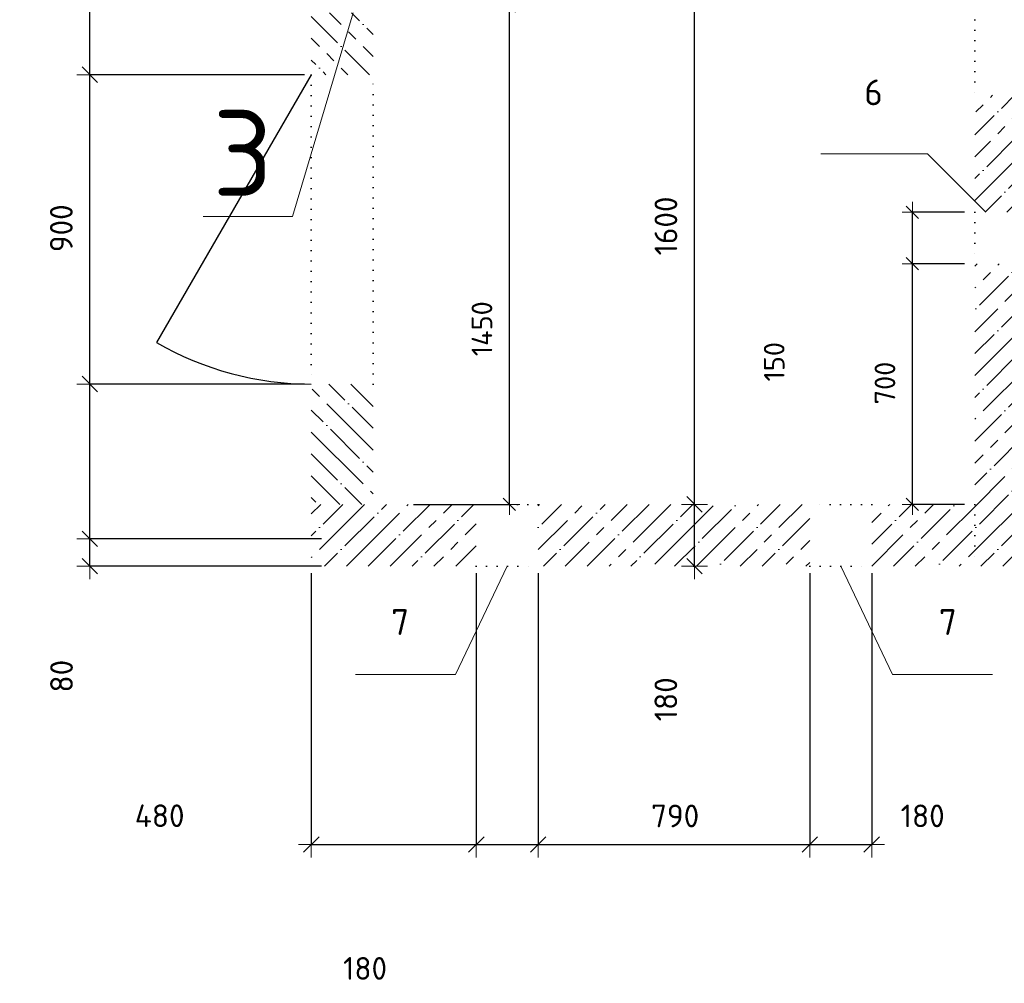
# Model space of a CAD drawing. Header units: millimetres. Extents: x 24180 to 99386, y -42598 to 25936.
# Tile 17 of 41: x 34162 to 37026, y 7107 to 9910. Entities that reach past the tile are written whole.
import ezdxf

# ---------------------------------------------------------------- set-up
doc = ezdxf.new("R2010")
doc.units = ezdxf.units.MM
doc.header["$PDMODE"] = 65
doc.linetypes.add('______5', pattern=[330, 240, -30, 30, -30])
doc.linetypes.add('______9', pattern=[30, 0, -30])
for name, color, linetype, lineweight in [('Standard', 7, 'Continuous', 25), ('Высотная отметка (отверстия)', 7, 'Continuous', 13), ('Макрос окна_ общее', 7, 'Continuous', 13), ('Размерная линия_ общее', 7, 'Continuous', 13), ('Размерная линия_ общее_1', 7, 'Continuous', 13), ('Стена_ общее', 7, 'Continuous', 35)]:
    doc.layers.add(name, color=color, linetype=linetype, lineweight=lineweight)
doc.layers.add('Осевая линия_ общее', color=7, linetype='______5', lineweight=13, true_color=0xa0a0a0)
doc.styles.add('ISOCPEUR', font='ISOCPEUR')
doc.dimstyles.new('DIMSTYLE_12', dxfattribs={"dimtxt": 60, "dimasz": 60, "dimexe": 0, "dimexo": 0, "dimgap": 30, "dimtad": 2, "dimdec": 0, "dimrnd": 5, "dimzin": 12, "dimdsep": 46, "dimtxsty": 'ISOCPEUR', "dimblk1": 'ALL_ML_STRICH', "dimblk2": 'ALL_ML_STRICH', "dimsah": 1, "dimcen": 0, "dimclrd": 7, "dimclre": 256, "dimclrt": 7, "dimadec": 0, "dimazin": 0, "dimtfac": 1, "dimtdec": 0, "dimtix": 1, "dimtmove": 2, "dimatfit": 3, "dimfxl": 0, "dimtzin": 0, "dimlwd": 0, "dimlwe": -3, "dimarcsym": 0})
doc.dimstyles.new('DIMSTYLE_15', dxfattribs={"dimtxt": 60, "dimasz": 60, "dimexe": 0, "dimexo": 0, "dimgap": 30, "dimtad": 2, "dimdec": 0, "dimrnd": 5, "dimzin": 12, "dimdsep": 46, "dimtxsty": 'ISOCPEUR', "dimblk1": 'ALL_ML_STRICH', "dimblk2": 'ALL_ML_STRICH', "dimsah": 1, "dimcen": 0, "dimclrd": 7, "dimclre": 256, "dimclrt": 7, "dimadec": 0, "dimazin": 0, "dimtfac": 1, "dimtdec": 0, "dimtix": 1, "dimtmove": 2, "dimatfit": 3, "dimfxl": 0, "dimtvp": 1.2, "dimtzin": 0, "dimlwd": 0, "dimlwe": -3, "dimarcsym": 0})
doc.dimstyles.new('DIMSTYLE_5', dxfattribs={"dimtxt": 66, "dimasz": 75, "dimexe": 0, "dimexo": 0, "dimgap": 33, "dimtad": 2, "dimdec": 0, "dimrnd": 5, "dimzin": 12, "dimdsep": 46, "dimtxsty": 'ISOCPEUR', "dimblk1": 'ALL_ML_STRICH', "dimblk2": 'ALL_ML_STRICH', "dimsah": 1, "dimcen": 0, "dimclrd": 7, "dimclre": 256, "dimclrt": 7, "dimadec": 0, "dimazin": 0, "dimtfac": 1, "dimtdec": 0, "dimtix": 1, "dimtmove": 2, "dimatfit": 3, "dimfxl": 0, "dimtzin": 0, "dimlwd": 0, "dimlwe": -3, "dimarcsym": 0})
doc.dimstyles.new('DIMSTYLE_7', dxfattribs={"dimtxt": 66, "dimasz": 75, "dimexe": 0, "dimexo": 0, "dimgap": 33, "dimtad": 2, "dimdec": 0, "dimrnd": 5, "dimzin": 12, "dimdsep": 46, "dimtxsty": 'ISOCPEUR', "dimblk1": 'ALL_ML_STRICH', "dimblk2": 'ALL_ML_STRICH', "dimsah": 1, "dimcen": 0, "dimclrd": 7, "dimclre": 256, "dimclrt": 7, "dimadec": 0, "dimazin": 0, "dimtfac": 1, "dimtdec": 0, "dimtix": 1, "dimtmove": 2, "dimatfit": 3, "dimfxl": 0, "dimtvp": 1.2, "dimtzin": 0, "dimlwd": 0, "dimlwe": -3, "dimarcsym": 0})
doc.dimstyles.new('DIMSTYLE_9', dxfattribs={"dimtxt": 66, "dimasz": 75, "dimexe": 0, "dimexo": 0, "dimgap": 33, "dimtad": 0, "dimdec": 0, "dimrnd": 5, "dimzin": 12, "dimdsep": 46, "dimtxsty": 'ISOCPEUR', "dimblk1": 'ALL_ML_STRICH', "dimblk2": 'ALL_ML_STRICH', "dimsah": 1, "dimcen": 0, "dimclrd": 7, "dimclre": 256, "dimclrt": 7, "dimadec": 0, "dimazin": 0, "dimtfac": 1, "dimtdec": 0, "dimtix": 1, "dimtmove": 2, "dimatfit": 3, "dimfxl": 0, "dimtvp": 1.2, "dimtzin": 0, "dimlwd": 0, "dimlwe": -3, "dimarcsym": 0})
pattern_1 = [(45, (0, 0), (-63.6396, 63.6396), [120, -15, 0, -15]), (45, (-31.82, 31.82), (-63.6396, 63.6396), [240, -30, 30, -30])]
pattern_2 = [(135, (0, 0), (-63.6396, -63.6396), [120, -15, 0, -15]), (135, (-31.82, -31.82), (-63.6396, -63.6396), [240, -30, 30, -30])]

# ---------------------------------------------------------------- blocks, each defined once
blk = doc.blocks.new('ALL_ML_STRICH')
at = {"color": 0, "linetype": 'ByBlock', "lineweight": -2}
for p, q in [((0, -0.5), (0, 0.5)), ((-1, 0), (0.5, 0)), ((-0.3, -0.3), (0.3, 0.3))]:
    blk.add_line(p, q, dxfattribs=at)
blk = doc.blocks.new('*D180')
at = {"layer": 'DEFPOINTS', "color": 7, "linetype": 'Continuous', "lineweight": 13, "transparency": 33554687}
for p in [(35207.1, 9950), (35207.1, 8500), (35586.4, 8500)]:
    blk.add_point(p, dxfattribs=at)
at = {"layer": 'Размерная линия_ общее_1', "color": 253, "linetype": 'Continuous', "lineweight": -2, "true_color": 0xa0a0a0, "transparency": 33554687}
for p, q in [((35307.1, 9950), (35586.4, 9950)), ((35307.1, 8500), (35586.4, 8500))]:
    blk.add_line(p, q, dxfattribs=at)
at = {"layer": 'Размерная линия_ общее_1', "color": 7, "linetype": 'Continuous', "lineweight": -2, "transparency": 33554687}
blk.add_line((35586.4, 8500), (35586.4, 9950), dxfattribs=at)
at = {"layer": 'Размерная линия_ общее_1', "color": 7, "linetype": 'Continuous', "lineweight": 13, "transparency": 33554687, "xscale": 60, "yscale": 60, "zscale": 60}
for p, rotation in [((35586.4, 9950), 90), ((35586.4, 8500), 270)]:
    blk.add_blockref('ALL_ML_STRICH', p, dxfattribs=dict(at, rotation=rotation))
at = {"layer": 'Размерная линия_ общее_1', "color": 7, "linetype": 'Continuous', "lineweight": 13, "transparency": 33554687, "insert": (35506.4, 9011), "char_height": 60, "width": 240, "attachment_point": 5, "rotation": 90, "style": 'ISOCPEUR'}
blk.add_mtext('\\A1;{1450}', dxfattribs=at)
blk = doc.blocks.new('*D182')
at = {"layer": 'DEFPOINTS', "color": 7, "linetype": 'Continuous', "lineweight": 13, "transparency": 33554687}
for p in [(35010, 8320), (35490, 8320), (35010, 7510.6)]:
    blk.add_point(p, dxfattribs=at)
at = {"layer": 'Размерная линия_ общее', "color": 253, "linetype": 'Continuous', "lineweight": -2, "true_color": 0xa0a0a0, "transparency": 33554687}
for p, q in [((35010, 8300), (35010, 7510.6)), ((35490, 8300), (35490, 7510.6))]:
    blk.add_line(p, q, dxfattribs=at)
at = {"layer": 'Размерная линия_ общее', "color": 7, "linetype": 'Continuous', "lineweight": -2, "transparency": 33554687}
blk.add_line((35010, 7510.6), (35490, 7510.6), dxfattribs=at)
at = {"layer": 'Размерная линия_ общее', "color": 7, "linetype": 'Continuous', "lineweight": 13, "transparency": 33554687, "xscale": 75, "yscale": 75, "zscale": 75, "rotation": 180}
blk.add_blockref('ALL_ML_STRICH', (35010, 7510.6), dxfattribs=at)
at = {"layer": 'Размерная линия_ общее', "color": 7, "linetype": 'Continuous', "lineweight": 13, "transparency": 33554687, "xscale": 75, "yscale": 75, "zscale": 75}
blk.add_blockref('ALL_ML_STRICH', (35490, 7510.6), dxfattribs=at)
at = {"layer": 'Размерная линия_ общее', "color": 7, "linetype": 'Continuous', "lineweight": 13, "transparency": 33554687, "insert": (34569, 7594.2), "char_height": 66, "width": 198, "attachment_point": 5, "style": 'ISOCPEUR'}
blk.add_mtext('\\A1;{480}', dxfattribs=at)
blk = doc.blocks.new('*D183')
at = {"layer": 'DEFPOINTS', "color": 7, "linetype": 'Continuous', "lineweight": 13, "transparency": 33554687}
for p in [(35490, 8320), (35670, 8320), (35490, 7510.6)]:
    blk.add_point(p, dxfattribs=at)
at = {"layer": 'Размерная линия_ общее', "color": 253, "linetype": 'Continuous', "lineweight": -2, "true_color": 0xa0a0a0, "transparency": 33554687}
for p, q in [((35490, 8300), (35490, 7510.6)), ((35670, 8300), (35670, 7510.6))]:
    blk.add_line(p, q, dxfattribs=at)
at = {"layer": 'Размерная линия_ общее', "color": 7, "linetype": 'Continuous', "lineweight": -2, "transparency": 33554687}
blk.add_line((35490, 7510.6), (35670, 7510.6), dxfattribs=at)
at = {"layer": 'Размерная линия_ общее', "color": 7, "linetype": 'Continuous', "lineweight": 13, "transparency": 33554687, "xscale": 75, "yscale": 75, "zscale": 75, "rotation": 180}
blk.add_blockref('ALL_ML_STRICH', (35490, 7510.6), dxfattribs=at)
at = {"layer": 'Размерная линия_ общее', "color": 7, "linetype": 'Continuous', "lineweight": 13, "transparency": 33554687, "xscale": 75, "yscale": 75, "zscale": 75}
blk.add_blockref('ALL_ML_STRICH', (35670, 7510.6), dxfattribs=at)
at = {"layer": 'Размерная линия_ общее', "color": 7, "linetype": 'Continuous', "lineweight": 13, "transparency": 33554687, "insert": (35166.4, 7150.1), "char_height": 66, "width": 198, "attachment_point": 5, "style": 'ISOCPEUR'}
blk.add_mtext('\\A1;{180}', dxfattribs=at)
blk = doc.blocks.new('*D184')
at = {"layer": 'DEFPOINTS', "color": 7, "linetype": 'Continuous', "lineweight": 13, "transparency": 33554687}
for p in [(35670, 8320), (36460, 8320), (35670, 7510.6)]:
    blk.add_point(p, dxfattribs=at)
at = {"layer": 'Размерная линия_ общее', "color": 253, "linetype": 'Continuous', "lineweight": -2, "true_color": 0xa0a0a0, "transparency": 33554687}
for p, q in [((35670, 8300), (35670, 7510.6)), ((36460, 8300), (36460, 7510.6))]:
    blk.add_line(p, q, dxfattribs=at)
at = {"layer": 'Размерная линия_ общее', "color": 7, "linetype": 'Continuous', "lineweight": -2, "transparency": 33554687}
blk.add_line((35670, 7510.6), (36460, 7510.6), dxfattribs=at)
at = {"layer": 'Размерная линия_ общее', "color": 7, "linetype": 'Continuous', "lineweight": 13, "transparency": 33554687, "xscale": 75, "yscale": 75, "zscale": 75, "rotation": 180}
blk.add_blockref('ALL_ML_STRICH', (35670, 7510.6), dxfattribs=at)
at = {"layer": 'Размерная линия_ общее', "color": 7, "linetype": 'Continuous', "lineweight": 13, "transparency": 33554687, "xscale": 75, "yscale": 75, "zscale": 75}
blk.add_blockref('ALL_ML_STRICH', (36460, 7510.6), dxfattribs=at)
at = {"layer": 'Размерная линия_ общее', "color": 7, "linetype": 'Continuous', "lineweight": 13, "transparency": 33554687, "insert": (36068.3, 7593.6), "char_height": 66, "width": 198, "attachment_point": 5, "style": 'ISOCPEUR'}
blk.add_mtext('\\A1;{790}', dxfattribs=at)
blk = doc.blocks.new('*D185')
at = {"layer": 'DEFPOINTS', "color": 7, "linetype": 'Continuous', "lineweight": 13, "transparency": 33554687}
for p in [(36460, 8320), (36640, 8320), (36460, 7510.6)]:
    blk.add_point(p, dxfattribs=at)
at = {"layer": 'Размерная линия_ общее', "color": 253, "linetype": 'Continuous', "lineweight": -2, "true_color": 0xa0a0a0, "transparency": 33554687}
for p, q in [((36460, 8300), (36460, 7510.6)), ((36640, 8300), (36640, 7510.6))]:
    blk.add_line(p, q, dxfattribs=at)
at = {"layer": 'Размерная линия_ общее', "color": 7, "linetype": 'Continuous', "lineweight": -2, "transparency": 33554687}
blk.add_line((36460, 7510.6), (36640, 7510.6), dxfattribs=at)
at = {"layer": 'Размерная линия_ общее', "color": 7, "linetype": 'Continuous', "lineweight": 13, "transparency": 33554687, "xscale": 75, "yscale": 75, "zscale": 75, "rotation": 180}
blk.add_blockref('ALL_ML_STRICH', (36460, 7510.6), dxfattribs=at)
at = {"layer": 'Размерная линия_ общее', "color": 7, "linetype": 'Continuous', "lineweight": 13, "transparency": 33554687, "xscale": 75, "yscale": 75, "zscale": 75}
blk.add_blockref('ALL_ML_STRICH', (36640, 7510.6), dxfattribs=at)
at = {"layer": 'Размерная линия_ общее', "color": 7, "linetype": 'Continuous', "lineweight": 13, "transparency": 33554687, "insert": (36788.3, 7593.8), "char_height": 66, "width": 198, "attachment_point": 5, "style": 'ISOCPEUR'}
blk.add_mtext('\\A1;{180}', dxfattribs=at)
blk = doc.blocks.new('*D215')
at = {"layer": 'DEFPOINTS', "color": 7, "linetype": 'Continuous', "lineweight": 13, "transparency": 33554687}
for p in [(35060, 8400), (34366, 8320), (35060, 8320)]:
    blk.add_point(p, dxfattribs=at)
at = {"layer": 'Размерная линия_ общее', "color": 253, "linetype": 'Continuous', "lineweight": -2, "true_color": 0xa0a0a0, "transparency": 33554687}
for p, q in [((35040, 8400), (34366, 8400)), ((35040, 8320), (34366, 8320))]:
    blk.add_line(p, q, dxfattribs=at)
at = {"layer": 'Размерная линия_ общее', "color": 7, "linetype": 'Continuous', "lineweight": -2, "transparency": 33554687}
blk.add_line((34366, 8320), (34366, 8400), dxfattribs=at)
at = {"layer": 'Размерная линия_ общее', "color": 7, "linetype": 'Continuous', "lineweight": 13, "transparency": 33554687, "xscale": 75, "yscale": 75, "zscale": 75}
for p, rotation in [((34366, 8400), 90), ((34366, 8320), 270)]:
    blk.add_blockref('ALL_ML_STRICH', p, dxfattribs=dict(at, rotation=rotation))
at = {"layer": 'Размерная линия_ общее', "color": 7, "linetype": 'Continuous', "lineweight": 13, "transparency": 33554687, "insert": (34283.6, 8000.3), "char_height": 66, "width": 132, "attachment_point": 5, "rotation": 90, "style": 'ISOCPEUR'}
blk.add_mtext('\\A1;{80}', dxfattribs=at)
blk = doc.blocks.new('*D216')
at = {"layer": 'DEFPOINTS', "color": 7, "linetype": 'Continuous', "lineweight": 13, "transparency": 33554687}
for p in [(35010, 8850), (34366, 8400), (35060, 8400)]:
    blk.add_point(p, dxfattribs=at)
at = {"layer": 'Размерная линия_ общее', "color": 253, "linetype": 'Continuous', "lineweight": -2, "true_color": 0xa0a0a0, "transparency": 33554687}
for p, q in [((34990, 8850), (34366, 8850)), ((35040, 8400), (34366, 8400))]:
    blk.add_line(p, q, dxfattribs=at)
at = {"layer": 'Размерная линия_ общее', "color": 7, "linetype": 'Continuous', "lineweight": -2, "transparency": 33554687}
blk.add_line((34366, 8400), (34366, 8850), dxfattribs=at)
at = {"layer": 'Размерная линия_ общее', "color": 7, "linetype": 'Continuous', "lineweight": 13, "transparency": 33554687, "xscale": 75, "yscale": 75, "zscale": 75}
for p, rotation in [((34366, 8850), 90), ((34366, 8400), 270)]:
    blk.add_blockref('ALL_ML_STRICH', p, dxfattribs=dict(at, rotation=rotation))
at = {"layer": 'Размерная линия_ общее', "color": 7, "linetype": 'Continuous', "lineweight": 13, "transparency": 33554687, "insert": (33884.5, 8844.6), "char_height": 66, "width": 198, "attachment_point": 5, "rotation": 90, "style": 'ISOCPEUR'}
blk.add_mtext('\\A1;{450}', dxfattribs=at)
blk = doc.blocks.new('*D217')
at = {"layer": 'DEFPOINTS', "color": 7, "linetype": 'Continuous', "lineweight": 13, "transparency": 33554687}
for p in [(35010, 9750), (34366, 8850), (35010, 8850)]:
    blk.add_point(p, dxfattribs=at)
at = {"layer": 'Размерная линия_ общее', "color": 253, "linetype": 'Continuous', "lineweight": -2, "true_color": 0xa0a0a0, "transparency": 33554687}
for p, q in [((34990, 9750), (34366, 9750)), ((34990, 8850), (34366, 8850))]:
    blk.add_line(p, q, dxfattribs=at)
at = {"layer": 'Размерная линия_ общее', "color": 7, "linetype": 'Continuous', "lineweight": -2, "transparency": 33554687}
blk.add_line((34366, 8850), (34366, 9750), dxfattribs=at)
at = {"layer": 'Размерная линия_ общее', "color": 7, "linetype": 'Continuous', "lineweight": 13, "transparency": 33554687, "xscale": 75, "yscale": 75, "zscale": 75}
for p, rotation in [((34366, 9750), 90), ((34366, 8850), 270)]:
    blk.add_blockref('ALL_ML_STRICH', p, dxfattribs=dict(at, rotation=rotation))
at = {"layer": 'Размерная линия_ общее', "color": 7, "linetype": 'Continuous', "lineweight": 13, "transparency": 33554687, "insert": (34283, 9303.3), "char_height": 66, "width": 198, "attachment_point": 5, "rotation": 90, "style": 'ISOCPEUR'}
blk.add_mtext('\\A1;{900}', dxfattribs=at)
blk = doc.blocks.new('*D218')
at = {"layer": 'DEFPOINTS', "color": 7, "linetype": 'Continuous', "lineweight": 13, "transparency": 33554687}
for p in [(35010, 10555), (34366, 9750), (35010, 9750)]:
    blk.add_point(p, dxfattribs=at)
at = {"layer": 'Размерная линия_ общее', "color": 253, "linetype": 'Continuous', "lineweight": -2, "true_color": 0xa0a0a0, "transparency": 33554687}
for p, q in [((34990, 10555), (34366, 10555)), ((34990, 9750), (34366, 9750))]:
    blk.add_line(p, q, dxfattribs=at)
at = {"layer": 'Размерная линия_ общее', "color": 7, "linetype": 'Continuous', "lineweight": -2, "transparency": 33554687}
blk.add_line((34366, 9750), (34366, 10555), dxfattribs=at)
at = {"layer": 'Размерная линия_ общее', "color": 7, "linetype": 'Continuous', "lineweight": 13, "transparency": 33554687, "xscale": 75, "yscale": 75, "zscale": 75}
for p, rotation in [((34366, 10555), 90), ((34366, 9750), 270)]:
    blk.add_blockref('ALL_ML_STRICH', p, dxfattribs=dict(at, rotation=rotation))
at = {"layer": 'Размерная линия_ общее', "color": 7, "linetype": 'Continuous', "lineweight": 13, "transparency": 33554687, "insert": (34283, 10155.8), "char_height": 66, "width": 198, "attachment_point": 5, "rotation": 90, "style": 'ISOCPEUR'}
blk.add_mtext('\\A1;{805}', dxfattribs=at)
blk = doc.blocks.new('*D252')
at = {"layer": 'DEFPOINTS', "color": 7, "linetype": 'Continuous', "lineweight": 13, "transparency": 33554687}
for p in [(36100.4, 8500), (36100.4, 8320), (36124.5, 8320)]:
    blk.add_point(p, dxfattribs=at)
at = {"layer": 'Размерная линия_ общее', "color": 253, "linetype": 'Continuous', "lineweight": -2, "true_color": 0xa0a0a0, "transparency": 33554687}
for p, q in [((36120.4, 8500), (36124.5, 8500)), ((36120.4, 8320), (36124.5, 8320))]:
    blk.add_line(p, q, dxfattribs=at)
at = {"layer": 'Размерная линия_ общее', "color": 7, "linetype": 'Continuous', "lineweight": -2, "transparency": 33554687}
blk.add_line((36124.5, 8320), (36124.5, 8500), dxfattribs=at)
at = {"layer": 'Размерная линия_ общее', "color": 7, "linetype": 'Continuous', "lineweight": 13, "transparency": 33554687, "xscale": 75, "yscale": 75, "zscale": 75}
for p, rotation in [((36124.5, 8500), 90), ((36124.5, 8320), 270)]:
    blk.add_blockref('ALL_ML_STRICH', p, dxfattribs=dict(at, rotation=rotation))
at = {"layer": 'Размерная линия_ общее', "color": 7, "linetype": 'Continuous', "lineweight": 13, "transparency": 33554687, "insert": (36041.3, 7933), "char_height": 66, "width": 198, "attachment_point": 5, "rotation": 90, "style": 'ISOCPEUR'}
blk.add_mtext('\\A1;{180}', dxfattribs=at)
blk = doc.blocks.new('*D253')
at = {"layer": 'DEFPOINTS', "color": 7, "linetype": 'Continuous', "lineweight": 13, "transparency": 33554687}
for p in [(36100.4, 10100), (36100.4, 8500), (36124.5, 8500)]:
    blk.add_point(p, dxfattribs=at)
at = {"layer": 'Размерная линия_ общее', "color": 253, "linetype": 'Continuous', "lineweight": -2, "true_color": 0xa0a0a0, "transparency": 33554687}
for p, q in [((36120.4, 10100), (36124.5, 10100)), ((36120.4, 8500), (36124.5, 8500))]:
    blk.add_line(p, q, dxfattribs=at)
at = {"layer": 'Размерная линия_ общее', "color": 7, "linetype": 'Continuous', "lineweight": -2, "transparency": 33554687}
blk.add_line((36124.5, 8500), (36124.5, 10100), dxfattribs=at)
at = {"layer": 'Размерная линия_ общее', "color": 7, "linetype": 'Continuous', "lineweight": 13, "transparency": 33554687, "xscale": 75, "yscale": 75, "zscale": 75}
for p, rotation in [((36124.5, 10100), 90), ((36124.5, 8500), 270)]:
    blk.add_blockref('ALL_ML_STRICH', p, dxfattribs=dict(at, rotation=rotation))
at = {"layer": 'Размерная линия_ общее', "color": 7, "linetype": 'Continuous', "lineweight": 13, "transparency": 33554687, "insert": (36041.5, 9309.9), "char_height": 66, "width": 264, "attachment_point": 5, "rotation": 90, "style": 'ISOCPEUR'}
blk.add_mtext('\\A1;{1600}', dxfattribs=at)
blk = doc.blocks.new('*D286')
at = {"layer": 'DEFPOINTS', "color": 7, "linetype": 'Continuous', "lineweight": 13, "transparency": 33554687}
for p in [(36940, 9200), (36758.6, 8500), (36940, 8500)]:
    blk.add_point(p, dxfattribs=at)
at = {"layer": 'Размерная линия_ общее_1', "color": 253, "linetype": 'Continuous', "lineweight": -2, "true_color": 0xa0a0a0, "transparency": 33554687}
for p, q in [((36910, 9200), (36758.6, 9200)), ((36910, 8500), (36758.6, 8500))]:
    blk.add_line(p, q, dxfattribs=at)
at = {"layer": 'Размерная линия_ общее_1', "color": 7, "linetype": 'Continuous', "lineweight": -2, "transparency": 33554687}
blk.add_line((36758.6, 8500), (36758.6, 9200), dxfattribs=at)
at = {"layer": 'Размерная линия_ общее_1', "color": 7, "linetype": 'Continuous', "lineweight": 13, "transparency": 33554687, "xscale": 60, "yscale": 60, "zscale": 60}
for p, rotation in [((36758.6, 9200), 90), ((36758.6, 8500), 270)]:
    blk.add_blockref('ALL_ML_STRICH', p, dxfattribs=dict(at, rotation=rotation))
at = {"layer": 'Размерная линия_ общее_1', "color": 7, "linetype": 'Continuous', "lineweight": 13, "transparency": 33554687, "insert": (36678.6, 8853), "char_height": 60, "width": 180, "attachment_point": 5, "rotation": 90, "style": 'ISOCPEUR'}
blk.add_mtext('\\A1;{700}', dxfattribs=at)
blk = doc.blocks.new('*D287')
at = {"layer": 'DEFPOINTS', "color": 7, "linetype": 'Continuous', "lineweight": 13, "transparency": 33554687}
for p in [(36940, 9350), (36758.6, 9200), (36940, 9200)]:
    blk.add_point(p, dxfattribs=at)
at = {"layer": 'Размерная линия_ общее_1', "color": 253, "linetype": 'Continuous', "lineweight": -2, "true_color": 0xa0a0a0, "transparency": 33554687}
for p, q in [((36910, 9350), (36758.6, 9350)), ((36910, 9200), (36758.6, 9200))]:
    blk.add_line(p, q, dxfattribs=at)
at = {"layer": 'Размерная линия_ общее_1', "color": 7, "linetype": 'Continuous', "lineweight": -2, "transparency": 33554687}
blk.add_line((36758.6, 9200), (36758.6, 9350), dxfattribs=at)
at = {"layer": 'Размерная линия_ общее_1', "color": 7, "linetype": 'Continuous', "lineweight": 13, "transparency": 33554687, "xscale": 60, "yscale": 60, "zscale": 60}
for p, rotation in [((36758.6, 9350), 90), ((36758.6, 9200), 270)]:
    blk.add_blockref('ALL_ML_STRICH', p, dxfattribs=dict(at, rotation=rotation))
at = {"layer": 'Размерная линия_ общее_1', "color": 7, "linetype": 'Continuous', "lineweight": 13, "transparency": 33554687, "insert": (36356.4, 8914.9), "char_height": 60, "width": 180, "attachment_point": 5, "rotation": 90, "style": 'ISOCPEUR'}
blk.add_mtext('\\A1;{150}', dxfattribs=at)

msp = doc.modelspace()

# ---------------------------------------------------------------- hatches: boundary and pattern name
at = {"layer": 'Стена_ общее', "linetype": 'Continuous', "lineweight": 18, "transparency": 33554687}
h = msp.add_hatch(dxfattribs=at)
h.set_pattern_fill('__________540', scale=30, style=0, pattern_type=2)
h.set_pattern_definition(pattern_2)
h.paths.add_polyline_path([(35010, 9930), (35010, 9750), (35190, 9750), (35190, 9930)], flags=0)
h = msp.add_hatch(dxfattribs=at)
h.set_pattern_fill('__________539', scale=30, style=0, pattern_type=2)
h.set_pattern_definition(pattern_1)
h.paths.add_polyline_path([(37120, 9350), (37120, 9690), (36940, 9690), (36940, 9350)], flags=0)
h = msp.add_hatch(dxfattribs=at)
h.set_pattern_fill('__________539', scale=30, style=0, pattern_type=2)
h.set_pattern_definition(pattern_1)
h.paths.add_polyline_path([(36940, 9200), (36940, 8320), (37120, 8320), (37120, 9200)], flags=0)
h = msp.add_hatch(dxfattribs=at)
h.set_pattern_fill('__________540', scale=30, style=0, pattern_type=2)
h.set_pattern_definition(pattern_2)
h.paths.add_polyline_path([(35190, 8500), (35190, 8850), (35010, 8850), (35010, 8500)], flags=0)
h = msp.add_hatch(dxfattribs=at)
h.set_pattern_fill('__________539', scale=30, style=0, pattern_type=2)
h.set_pattern_definition(pattern_1)
h.paths.add_polyline_path([(35490, 8500), (35010, 8500), (35010, 8320), (35490, 8320)], flags=0)
h = msp.add_hatch(dxfattribs=at)
h.set_pattern_fill('__________539', scale=30, style=0, pattern_type=2)
h.set_pattern_definition(pattern_1)
h.paths.add_polyline_path([(36460, 8500), (35670, 8500), (35670, 8320), (36460, 8320)], flags=0)
h = msp.add_hatch(dxfattribs=at)
h.set_pattern_fill('__________539', scale=30, style=0, pattern_type=2)
h.set_pattern_definition(pattern_1)
h.paths.add_polyline_path([(36940, 8500), (36640, 8500), (36640, 8320), (36940, 8320)], flags=0)

# ---------------------------------------------------------------- linework, layer by layer
at = {"layer": 'Высотная отметка (отверстия)', "color": 7, "linetype": 'Continuous', "lineweight": 13, "transparency": 33554687}
msp.add_lwpolyline([(35131.4, 9930), (34955.5, 9337), (34695.5, 9337)], dxfattribs=at)
at = {"layer": 'Макрос окна_ общее', "color": 7, "linetype": 'Continuous', "lineweight": 25, "transparency": 33554687}
msp.add_line((35010, 9750), (34560, 8970.6), dxfattribs=at)
msp.add_arc((35010, 9750), 900, 240, 270, dxfattribs=at)
at = {"layer": 'Осевая линия_ общее', "color": 7, "linetype": 'Continuous', "lineweight": 13, "transparency": 33554687}
for points in [[(36972, 9350), (36802.3, 9519.7), (36492.3, 9519.7)], [(35580, 8320), (35429.1, 8004.8), (35139.1, 8004.8)], [(36550, 8320), (36700.9, 8004.8), (36990.9, 8004.8)]]:
    msp.add_lwpolyline(points, dxfattribs=at)
at = {"layer": 'Стена_ общее', "color": 7, "linetype": '______9', "lineweight": -3, "transparency": 33554687}
for p, q in [((36940, 9910), (36940, 9690)), ((36940, 9910), (36940, 9690)), ((35010, 9750), (35010, 8850)), ((35010, 9750), (35010, 8850)), ((35190, 8850), (35190, 9750)), ((35190, 8850), (35190, 9750)), ((36940, 9350), (36940, 9200)), ((36940, 9350), (36940, 9200)), ((35670, 8500), (35490, 8500)), ((35670, 8500), (35490, 8500)), ((36640, 8500), (36460, 8500)), ((36640, 8500), (36460, 8500)), ((36940, 8500), (36940, 8320)), ((35490, 8320), (35670, 8320)), ((35490, 8320), (35670, 8320)), ((36460, 8320), (36640, 8320)), ((36460, 8320), (36640, 8320))]:
    msp.add_line(p, q, dxfattribs=at)

# ---------------------------------------------------------------- texts
at = {"layer": 'Standard', "color": 7, "linetype": 'Continuous', "lineweight": 13, "transparency": 33554687, "char_height": 75, "width": 81.667, "attachment_point": 5, "style": 'ISOCPEUR'}
for s, insert in [('\\A1;{\\fISOCPEUR|i0|b0;\\H75.000000;\\W1.000000;\\C7;6}\\P', (36645.3, 9698.6)), ('\\A1;{\\fISOCPEUR|i0|b0;\\H75.000000;\\W1.000000;\\C7;7}\\P', (35268.4, 8157.7)), ('\\A1;{\\fISOCPEUR|i0|b0;\\H75.000000;\\W1.000000;\\C7;7}\\P', (36861.6, 8157.7))]:
    msp.add_mtext(s, dxfattribs=dict(at, insert=insert))
at = {"layer": 'Высотная отметка (отверстия)', "color": 7, "linetype": 'Continuous', "lineweight": 13, "transparency": 33554687, "insert": (34810.5, 9397), "char_height": 75, "width": 272.222, "attachment_point": 8, "style": 'ISOCPEUR'}
msp.add_mtext('\\A1;{\\fISOCPEUR|i0|b0;\\H250.000000;\\W1.000000;\\C7;3}\\P', dxfattribs=at)

# ---------------------------------------------------------------- dimensions: what is measured, and where the dimension line sits
at = {"layer": 'Размерная линия_ общее', "color": 7, "linetype": 'Continuous', "lineweight": 13, "transparency": 33554687}
for base, p1, p2, dimstyle, picture, middle in [((34366, 10555), (34990, 9750), (34990, 10555), 'DIMSTYLE_5', '*D218', (34283, 10155.8)), ((36124.5, 10100), (36120.4, 8500), (36120.4, 10100), 'DIMSTYLE_5', '*D253', (36041.5, 9309.9)), ((34366, 9750), (34990, 8850), (34990, 9750), 'DIMSTYLE_5', '*D217', (34283, 9303.3)), ((34366, 8850), (35040, 8400), (34990, 8850), 'DIMSTYLE_5', '*D216', (33884.5, 8844.6)), ((36124.5, 8500), (36120.4, 8320), (36120.4, 8500), 'DIMSTYLE_7', '*D252', (36041.3, 7933)), ((34366, 8400), (35040, 8320), (35040, 8400), 'DIMSTYLE_7', '*D215', (34283.6, 8000.3))]:
    dim = msp.add_linear_dim(base=base, p1=p1, p2=p2, angle=90, dimstyle=dimstyle, override={"dimpost": '<>', "dimclrd": 7, "dimclre": 253, "dimclrt": 7, "dimlwd": 0, "dimlwe": 65533}, dxfattribs=at)
    dim.commit()
    dim.dimension.update_dxf_attribs({"geometry": picture, "text_midpoint": middle, "dimtype": 160})
for base, p1, p2, dimstyle, picture, middle in [((35490, 7510.6), (35010, 8300), (35490, 8300), 'DIMSTYLE_5', '*D182', (34569, 7594.2)), ((35670, 7510.6), (35490, 8300), (35670, 8300), 'DIMSTYLE_9', '*D183', (35166.4, 7150.1)), ((36460, 7510.6), (35670, 8300), (36460, 8300), 'DIMSTYLE_5', '*D184', (36068.3, 7593.6)), ((36640, 7510.6), (36460, 8300), (36640, 8300), 'DIMSTYLE_7', '*D185', (36788.3, 7593.8))]:
    dim = msp.add_linear_dim(base=base, p1=p1, p2=p2, dimstyle=dimstyle, override={"dimpost": '<>', "dimclrd": 7, "dimclre": 253, "dimclrt": 7, "dimlwd": 0, "dimlwe": 65533}, dxfattribs=at)
    dim.commit()
    dim.dimension.update_dxf_attribs({"geometry": picture, "text_midpoint": middle, "dimtype": 160})
at = {"layer": 'Размерная линия_ общее_1', "color": 7, "linetype": 'Continuous', "lineweight": 13, "transparency": 33554687}
for base, p1, p2, dimstyle, picture, middle in [((35586.4, 9950), (35307.1, 8500), (35307.1, 9950), 'DIMSTYLE_12', '*D180', (35506.4, 9011)), ((36758.6, 9350), (36910, 9200), (36910, 9350), 'DIMSTYLE_15', '*D287', (36356.4, 8914.9)), ((36758.6, 9200), (36910, 8500), (36910, 9200), 'DIMSTYLE_12', '*D286', (36678.6, 8853))]:
    dim = msp.add_linear_dim(base=base, p1=p1, p2=p2, angle=90, dimstyle=dimstyle, override={"dimpost": '<>', "dimclrd": 7, "dimclre": 253, "dimclrt": 7, "dimlwd": 0, "dimlwe": 65533}, dxfattribs=at)
    dim.commit()
    dim.dimension.update_dxf_attribs({"geometry": picture, "text_midpoint": middle, "dimtype": 160})

doc.saveas('drawing.dxf')
